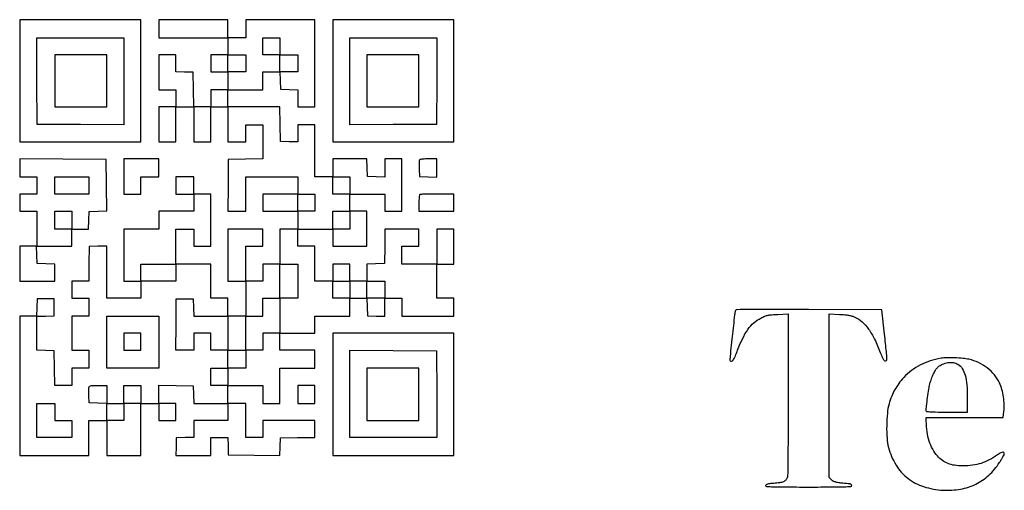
# Model space of a CAD drawing. Extents: x 297 to 6200, y 344 to 2732.
# Tile 1 of 4: x 297 to 1281, y 2262 to 2732. Entities that reach past the tile are written whole.
import ezdxf

# ---------------------------------------------------------------- set-up
doc = ezdxf.new("R2010")
doc.units = 0

msp = doc.modelspace()

# ---------------------------------------------------------------- linework, layer by layer
for points in [[(297, 2671), (297, 2610), (357.5, 2610), (418, 2610), (418, 2671), (418, 2732), (357.5, 2732), (297, 2732)], [(436, 2723), (436, 2714), (470.5, 2714), (505, 2714), (505, 2705.5), (505, 2697), (496.5, 2697), (488, 2697), (488, 2688.5), (488, 2680), (496.5, 2680), (505, 2680), (505, 2671), (505, 2662), (496.5, 2662), (488, 2662), (488, 2653.5), (488, 2645), (479.523614, 2645), (471.047228, 2645), (470.773614, 2662.25), (470.5, 2679.5), (461.75, 2679.788933), (453, 2680.077866), (453, 2688.538933), (453, 2697), (444.5, 2697), (436, 2697), (436, 2679.5), (436, 2662), (444.5, 2662), (453, 2662), (453, 2653.5), (453, 2645), (444.5, 2645), (436, 2645), (436, 2627.5), (436, 2610), (444.5, 2610), (453, 2610), (453, 2627.5), (453, 2645), (462, 2645), (471, 2645), (471, 2627.5), (471, 2610), (479.5, 2610), (488, 2610), (488, 2627.5), (488, 2645), (496.5, 2645), (505, 2645), (505, 2627.5), (505, 2610), (514, 2610), (523, 2610), (523, 2618.5), (523, 2627), (531.5, 2627), (540, 2627), (540, 2610.023614), (540, 2593.047228), (522.75, 2592.773614), (505.5, 2592.5), (505.233118, 2566.75), (504.966235, 2541), (513.983118, 2541), (523, 2541), (523, 2558), (523, 2575), (549, 2575), (575, 2575), (575, 2566.5), (575, 2558), (557.5, 2558), (540, 2558), (540, 2549.5), (540, 2541), (557.5, 2541), (575, 2541), (575, 2532), (575, 2523), (566, 2523), (557, 2523), (557, 2505.5), (557, 2488), (548.5, 2488), (540, 2488), (540, 2479.5), (540, 2471), (531.5, 2471), (523, 2471), (523, 2488.5), (523, 2506), (531.5, 2506), (540, 2506), (540, 2514.5), (540, 2523), (522.5, 2523), (505, 2523), (505, 2497), (505, 2471), (514, 2471), (523, 2471), (523, 2453.5), (523, 2436), (514, 2436), (505, 2436), (505, 2445), (505, 2454), (496.5, 2454), (488, 2454), (488, 2471), (488, 2488), (470.5, 2488), (453, 2488), (453, 2505.5), (453, 2523), (462, 2523), (471, 2523), (471, 2514.5), (471, 2506), (479.5, 2506), (488, 2506), (488, 2532), (488, 2558), (479.5, 2558), (471, 2558), (471, 2566.5), (471, 2575), (462, 2575), (453, 2575), (453, 2566.5), (453, 2558), (462, 2558), (471, 2558), (471, 2549.5), (471, 2541), (453.5, 2541), (436, 2541), (436, 2532), (436, 2523), (418.5, 2523), (401, 2523), (401, 2497), (401, 2471), (409.5, 2471), (418, 2471), (418, 2462.5), (418, 2454), (401, 2454), (384, 2454), (384, 2480.038933), (384, 2506.077866), (375.25, 2505.788933), (366.5, 2505.5), (366.226386, 2488.25), (365.952772, 2471), (357.476386, 2471), (349, 2471), (349, 2462.5), (349, 2454), (357.5, 2454), (366, 2454), (366, 2445), (366, 2436), (357.5, 2436), (349, 2436), (349, 2419), (349, 2402), (357.5, 2402), (366, 2402), (366, 2393), (366, 2384), (357.5, 2384), (349, 2384), (349, 2375.5), (349, 2367), (340.523614, 2367), (332.047228, 2367), (331.773614, 2384.25), (331.5, 2401.5), (322.75, 2401.788933), (314, 2402.077866), (314, 2419), (314, 2435.922134), (322.75, 2436.211067), (331.5, 2436.5), (331.5, 2445), (331.5, 2453.5), (323, 2453.5), (314.5, 2453.5), (314.211067, 2444.75), (313.922134, 2436), (305.461067, 2436), (297, 2436), (297, 2366.5), (297, 2297), (331.5, 2297), (366, 2297), (366, 2314.5), (366, 2332), (375, 2332), (384, 2332), (384, 2314.5), (384, 2297), (401, 2297), (418, 2297), (418, 2323), (418, 2349), (427, 2349), (436, 2349), (436, 2340.5), (436, 2332), (444.5, 2332), (453, 2332), (453, 2340.5), (453, 2349), (444.5, 2349), (436, 2349), (436, 2358.023614), (436, 2367.047228), (453.25, 2366.773614), (470.5, 2366.5), (470.788933, 2357.75), (471.077866, 2349), (488.038933, 2349), (505, 2349), (505, 2340.5), (505, 2332), (488, 2332), (471, 2332), (471, 2323.538933), (471, 2315.077866), (462.25, 2314.788933), (453.5, 2314.5), (453.211067, 2305.75), (452.922134, 2297), (470.461067, 2297), (488, 2297), (488, 2306), (488, 2315), (496.461067, 2315), (504.922134, 2315), (505.211067, 2306.25), (505.5, 2297.5), (531.210822, 2297.233197), (556.921644, 2296.966394), (557.210822, 2305.733197), (557.5, 2314.5), (574.75, 2314.773614), (592, 2315.047228), (592, 2323.523614), (592, 2332), (566, 2332), (540, 2332), (540, 2323.5), (540, 2315), (531.5, 2315), (523, 2315), (523, 2332), (523, 2349), (514, 2349), (505, 2349), (505, 2358), (505, 2367), (522.5, 2367), (540, 2367), (540, 2358), (540, 2349), (548.5, 2349), (557, 2349), (557, 2366.5), (557, 2384), (574.5, 2384), (592, 2384), (592, 2393), (592, 2402), (574.5, 2402), (557, 2402), (557, 2410.5), (557, 2419), (574.5, 2419), (592, 2419), (592, 2427.5), (592, 2436), (609.5, 2436), (627, 2436), (627, 2445), (627, 2454), (635.461067, 2454), (643.922134, 2454), (644.211067, 2445.25), (644.5, 2436.5), (653.25, 2436.211067), (662, 2435.922134), (662, 2444.961067), (662, 2454), (670.5, 2454), (679, 2454), (679, 2445), (679, 2436), (705, 2436), (731, 2436), (731, 2445), (731, 2454), (722.5, 2454), (714, 2454), (714, 2471), (714, 2488), (722.5, 2488), (731, 2488), (731, 2505.5), (731, 2523), (722.5, 2523), (714, 2523), (714, 2505.5), (714, 2488), (696.5, 2488), (679, 2488), (679, 2497), (679, 2506), (687.5, 2506), (696, 2506), (696, 2514.5), (696, 2523), (679.023614, 2523), (662.047228, 2523), (661.773614, 2505.75), (661.5, 2488.5), (652.75, 2488.211067), (644, 2487.922134), (644, 2479.461067), (644, 2471), (635.5, 2471), (627, 2471), (627, 2479.5), (627, 2488), (618.5, 2488), (610, 2488), (610, 2479.5), (610, 2471), (601, 2471), (592, 2471), (592, 2488.5), (592, 2506), (583.5, 2506), (575, 2506), (575, 2514.5), (575, 2523), (592.5, 2523), (610, 2523), (610, 2514.5), (610, 2506), (627, 2506), (644, 2506), (644, 2523.5), (644, 2541), (635.5, 2541), (627, 2541), (627, 2549.5), (627, 2558), (644.5, 2558), (662, 2558), (662, 2549.5), (662, 2541), (670.5, 2541), (679, 2541), (679, 2567), (679, 2593), (670.5, 2593), (662, 2593), (662, 2583.961067), (662, 2574.922134), (653.25, 2575.211067), (644.5, 2575.5), (644.211067, 2584.25), (643.922134, 2593), (626.961067, 2593), (610, 2593), (610, 2584), (610, 2575), (601, 2575), (592, 2575), (592, 2601), (592, 2627), (583.5, 2627), (575, 2627), (575, 2618.461067), (575, 2609.922134), (566.25, 2610.211067), (557.5, 2610.5), (557.226386, 2627.75), (556.952772, 2645), (530.976386, 2645), (505, 2645), (505, 2653.5), (505, 2662), (522.5, 2662), (540, 2662), (540, 2671), (540, 2680), (548.461067, 2680), (556.922134, 2680), (557.211067, 2671.25), (557.5, 2662.5), (566.25, 2662.211067), (575, 2661.922134), (575, 2653.461067), (575, 2645), (583.5, 2645), (592, 2645), (592, 2688.5), (592, 2732), (557.5, 2732), (523, 2732), (523, 2723), (523, 2714), (514, 2714), (505, 2714), (505, 2723), (505, 2732), (470.5, 2732), (436, 2732)], [(610, 2671), (610, 2610), (670.5, 2610), (731, 2610), (731, 2671), (731, 2732), (670.5, 2732), (610, 2732)], [(401, 2670.489377), (401, 2626.978755), (357.75, 2627.239377), (314.5, 2627.5), (314.239377, 2670.75), (313.978755, 2714), (357.489377, 2714), (401, 2714)], [(557, 2705.5), (557, 2697), (566, 2697), (575, 2697), (575, 2688.5), (575, 2680), (566, 2680), (557, 2680), (557, 2688.5), (557, 2697), (548.5, 2697), (540, 2697), (540, 2705.5), (540, 2714), (548.5, 2714), (557, 2714)], [(713.760623, 2670.75), (713.5, 2627.5), (670.25, 2627.239377), (627, 2626.978755), (627, 2670.489377), (627, 2714), (670.510623, 2714), (714.021245, 2714)], [(332, 2671), (332, 2645), (358, 2645), (384, 2645), (384, 2671), (384, 2697), (358, 2697), (332, 2697)], [(523, 2688.5), (523, 2680), (514, 2680), (505, 2680), (505, 2688.5), (505, 2697), (514, 2697), (523, 2697)], [(644, 2671), (644, 2645), (670, 2645), (696, 2645), (696, 2671), (696, 2697), (670, 2697), (644, 2697)], [(297, 2584.010623), (297, 2575), (305.5, 2575), (314, 2575), (314, 2566.5), (314, 2558), (305.5, 2558), (297, 2558), (297, 2549.5), (297, 2541), (305.5, 2541), (314, 2541), (314, 2523.5), (314, 2506), (305.5, 2506), (297, 2506), (297, 2488.5), (297, 2471), (314.5, 2471), (332, 2471), (332, 2479.461067), (332, 2487.922134), (323.25, 2488.211067), (314.5, 2488.5), (314.211067, 2497.25), (313.922134, 2506), (331.461067, 2506), (349, 2506), (349, 2514.5), (349, 2523), (357.461067, 2523), (365.922134, 2523), (366.211067, 2531.75), (366.5, 2540.5), (375.266803, 2540.789178), (384.033606, 2541.078356), (383.766803, 2566.789178), (383.5, 2592.5), (340.25, 2592.760623), (297, 2593.021245)], [(401, 2575.5), (401, 2558), (409.5, 2558), (418, 2558), (418, 2566.5), (418, 2575), (427, 2575), (436, 2575), (436, 2584), (436, 2593), (418.5, 2593), (401, 2593)], [(366, 2566.5), (366, 2558), (349, 2558), (332, 2558), (332, 2566.5), (332, 2575), (349, 2575), (366, 2575)], [(627, 2566.5), (627, 2558), (618.5, 2558), (610, 2558), (610, 2566.5), (610, 2575), (618.5, 2575), (627, 2575)], [(592, 2549.5), (592, 2541), (583.5, 2541), (575, 2541), (575, 2549.5), (575, 2558), (583.5, 2558), (592, 2558)], [(349, 2532), (349, 2523), (340.5, 2523), (332, 2523), (332, 2532), (332, 2541), (340.5, 2541), (349, 2541)], [(627, 2532), (627, 2523), (618.5, 2523), (610, 2523), (610, 2532), (610, 2541), (618.5, 2541), (627, 2541)], [(453, 2479.5), (453, 2471), (435.5, 2471), (418, 2471), (418, 2479.5), (418, 2488), (435.5, 2488), (453, 2488)], [(575, 2471), (575, 2454), (566, 2454), (557, 2454), (557, 2436.5), (557, 2419), (548.5, 2419), (540, 2419), (540, 2410.5), (540, 2402), (531.5, 2402), (523, 2402), (523, 2393), (523, 2384), (514, 2384), (505, 2384), (505, 2375.5), (505, 2367), (496.5, 2367), (488, 2367), (488, 2375.5), (488, 2384), (496.5, 2384), (505, 2384), (505, 2393), (505, 2402), (496.5, 2402), (488, 2402), (488, 2410.5), (488, 2419), (479.5, 2419), (471, 2419), (471, 2410.5), (471, 2402), (461.983118, 2402), (452.966235, 2402), (453.233118, 2427.75), (453.5, 2453.5), (462, 2453.5), (470.5, 2453.5), (470.788933, 2444.75), (471.077866, 2436), (488.038933, 2436), (505, 2436), (505, 2419), (505, 2402), (514, 2402), (523, 2402), (523, 2419), (523, 2436), (531.5, 2436), (540, 2436), (540, 2445), (540, 2454), (548.5, 2454), (557, 2454), (557, 2471), (557, 2488), (566, 2488), (575, 2488)], [(627, 2462.5), (627, 2454), (618.5, 2454), (610, 2454), (610, 2462.5), (610, 2471), (618.5, 2471), (627, 2471)], [(662, 2462.5), (662, 2454), (653, 2454), (644, 2454), (644, 2462.5), (644, 2471), (653, 2471), (662, 2471)], [(436, 2410), (436, 2384), (410, 2384), (384, 2384), (384, 2410), (384, 2436), (410, 2436), (436, 2436)], [(401, 2410.5), (401, 2402), (409.5, 2402), (418, 2402), (418, 2410.5), (418, 2419), (409.5, 2419), (401, 2419)], [(610, 2358), (610, 2297), (670.5, 2297), (731, 2297), (731, 2358), (731, 2419), (670.5, 2419), (610, 2419)], [(713.760623, 2358.25), (714.021245, 2315), (670.510623, 2315), (627, 2315), (627, 2358.510623), (627, 2402.021245), (670.25, 2401.760623), (713.5, 2401.5)], [(644, 2358), (644, 2332), (670, 2332), (696, 2332), (696, 2358), (696, 2384), (670, 2384), (644, 2384)], [(575, 2358), (575, 2349), (583.5, 2349), (592, 2349), (592, 2358), (592, 2367), (583.5, 2367), (575, 2367)], [(332, 2340.5), (332, 2332), (340.5, 2332), (349, 2332), (349, 2323.5), (349, 2315), (331.5, 2315), (314, 2315), (314, 2332), (314, 2349), (323, 2349), (332, 2349)]]:
    msp.add_lwpolyline(points, close=True)
for points in [[(696.421649, 2591.656415, 0.078282), (696.23321, 2590.773024, 0.007235), (696.144753, 2588.531874, 0.009185), (696.126964, 2585.841003, 0.007079), (696.203033, 2582.906415), (696.5, 2575.5), (705.25, 2575.211067), (714, 2574.922134), (714, 2583.961067), (714, 2593), (705.468615, 2593, 0.008207), (701.380218, 2592.932889, 0.02866), (698.753754, 2592.69552, 0.043926), (697.090542, 2592.296903, 0.223977)], [(696.666667, 2557.333333, 0.1713), (696.401615, 2556.779115, 0.007128), (696.195833, 2554.561458, 0.011637), (696.048382, 2551.88315, 0.007932), (696, 2548.833333), (696, 2541), (713.5, 2541), (731, 2541), (731, 2549.5), (731, 2558), (714.166667, 2558, 0.003703), (707.666162, 2557.95186, 0.005817), (702.082292, 2557.804167, 0.001897), (697.277547, 2557.602868, 0.187071)], [(1012.480009, 2441.75654, 0.059899), (1011.455664, 2437.437134, 0.00129), (1009.052583, 2415.80064, 0.000433), (1006.595032, 2392.956681, 0.217571), (1007.042133, 2391.617217, 0.278507), (1008.453156, 2391.21617, 0.165297), (1009.949398, 2392.226585, 0.059691), (1011.679961, 2395.18041, 0.013154), (1013.887018, 2400.636052, -0.020835), (1019.31482, 2413.48204, -0.044087), (1024.77028, 2422.802482, -0.056156), (1030.747651, 2429.483489, -0.067921), (1037.718257, 2434.182062, -0.018424), (1041.79077, 2436.003784, -0.042833), (1044.984841, 2436.985417, -0.034973), (1048.669057, 2437.514515, -0.00893), (1054.692104, 2437.845269), (1065, 2438.226839), (1065, 2357.678519, -0.000943), (1064.937504, 2324.526037, -0.001923), (1064.739272, 2298.501437, -0.000483), (1064.470035, 2276.84064, -0.087706), (1064.047868, 2274.625901, -0.107408), (1062.54985, 2272.326002, -0.098128), (1060.187162, 2270.764995, -0.060998), (1056.469294, 2269.750517, -0.017552), (1050.532036, 2269.098165, 0.008033), (1046.491673, 2268.731918, 0.03728), (1044.188367, 2268.310431, 0.0765), (1042.921439, 2267.762467, 0.257973), (1042.5, 2267, 0.394238), (1043.340694, 2266.09949, 0.008452), (1049.916667, 2265.758721, 0.007792), (1060.975396, 2265.545411, 0.000926), (1085.5, 2265.5, 0.000926), (1110.024604, 2265.545411, 0.007792), (1121.083333, 2265.758721, 0.008452), (1127.659306, 2266.09949, 0.394238), (1128.5, 2267, 0.169554), (1128.267173, 2267.666848, 0.109295), (1127.625097, 2268.18739, 0.069797), (1126.543387, 2268.550842, 0.028417), (1125, 2268.749421, -0.007255), (1117.656423, 2269.379957, -0.031029), (1113.319356, 2270.089667, -0.053569), (1110.461871, 2271.072503, -0.08699), (1108.365825, 2272.543266), (1106, 2274.909091), (1106, 2356.567965), (1106, 2438.226839), (1116.25, 2437.802232, -0.009877), (1121.540366, 2437.478303, -0.023545), (1125.444715, 2436.975845, -0.029824), (1128.670266, 2436.204592, -0.030123), (1131.770111, 2435.057017, -0.081656), (1138.809312, 2430.46788, -0.052202), (1145.305006, 2423.147778, -0.042077), (1151.358311, 2412.989132, -0.023455), (1157.055484, 2399.75, 0.015859), (1159.238864, 2394.456257, 0.075677), (1161.009711, 2391.717487, 0.287269), (1162.41477, 2391.303874, 0.2371), (1163.590243, 2392.374574, 0.112804), (1163.743506, 2393.448548, 0.001364), (1163.137669, 2400.505649, 0.003997), (1162.347267, 2408.682832, 0.002593), (1161.308859, 2418.124574), (1158.5, 2442.5), (1085.721125, 2442.75654, 0.000677), (1048.124365, 2442.838128, 0.003617), (1027.600366, 2442.706389, 0.001331), (1013.490967, 2442.476189, 0.309149)], [(1217.756256, 2393.980837, 0.038214), (1207.03469, 2391.435732, 0.041596), (1197.13895, 2387.337886, 0.042565), (1188.260179, 2381.761109, 0.044028), (1180.562226, 2374.817757, 0.026639), (1175.537811, 2368.799348, 0.033308), (1171.576863, 2362.697506, 0.032953), (1168.429488, 2356.068869, 0.025186), (1165.849933, 2348.464888, 0.045824), (1164.10505, 2339.146572, 0.020116), (1163.435534, 2326.597058, 0.020055), (1163.773437, 2314.099357, 0.048599), (1165.281656, 2305, 0.071477), (1172.796608, 2287.426197, 0.090655), (1184.51778, 2274.265712, 0.088505), (1200.377554, 2265.891377, 0.064831), (1220, 2262.325101, 0.055803), (1237.298014, 2263.384865, 0.07095), (1252.492353, 2268.324868, 0.072487), (1265.454161, 2277.206349, 0.061645), (1276.17566, 2289.878305, 0.007564), (1278.023722, 2292.800278, 0.01052), (1279.58285, 2295.474832, 0.007263), (1280.798515, 2297.741821, 0.119995), (1281, 2298.569288, 0.172123), (1280.522545, 2299.915155, 0.262142), (1279.397494, 2300.359614, 0.099587), (1277.397104, 2299.663172, 0.021274), (1274.295403, 2297.648322, -0.032467), (1265.956134, 2292.492682, -0.04568), (1257.897295, 2289.109057, -0.045554), (1249.34086, 2287.239004, -0.032048), (1239.5, 2286.647341, -0.031336), (1231.179972, 2287.202913, -0.060803), (1224.735739, 2288.853779, -0.067222), (1219.304908, 2291.866525, -0.047437), (1214.123295, 2296.555474, -0.060315), (1209.407792, 2303.160913, -0.047549), (1205.947185, 2311.245029, -0.042936), (1203.805333, 2320.662679, -0.032404), (1203.030876, 2331.25), (1203, 2335), (1241.428044, 2335), (1279.856087, 2335), (1280.583354, 2340.75, 0.040331), (1280.897879, 2347.704582, 0.029125), (1280.171577, 2355.436748, 0.029237), (1278.559633, 2362.986595, 0.042245), (1276.199956, 2369.386398, 0.06362), (1271.106989, 2377.424638, 0.055395), (1263.936846, 2384.353641, 0.054175), (1255.248312, 2389.67316, 0.055223), (1245.674963, 2392.96079, 0.031583), (1239.619027, 2393.921429, 0.014414), (1231.623311, 2394.444661, 0.014364), (1223.662396, 2394.506711, 0.033949)], [(1234.709663, 2388.035491, -0.119006), (1238.98931, 2383.764023, -0.070958), (1241.857815, 2377.123872, -0.048227), (1243.501782, 2367.530831, -0.018338), (1244, 2353.950779), (1244, 2340), (1223.5, 2340, -0.002055), (1211.891611, 2340.047718, -0.016684), (1206.579189, 2340.268773, -0.033415), (1203.696413, 2340.680187, -0.354366), (1203, 2341.539414, -0.028261), (1203.265763, 2346.237653, -0.005333), (1204.326302, 2354.768777, -0.005636), (1205.579323, 2363.312743, -0.023248), (1206.634355, 2368.428602, -0.02499), (1208.20723, 2373.516275, -0.024244), (1210.293568, 2378.474663, -0.025172), (1212.566288, 2382.663744, -0.072281), (1214.671668, 2385.205667, -0.081382), (1219.171339, 2388.104697, -0.067512), (1224.660615, 2389.65417, -0.069854), (1230.166015, 2389.658646, -0.102576)], [(384, 2358), (384, 2349), (392.5, 2349), (401, 2349), (401, 2358), (401, 2367), (409.5, 2367), (418, 2367), (418, 2358), (418, 2349), (409.5, 2349), (401, 2349), (401, 2340.5), (401, 2332), (392.5, 2332), (384, 2332), (384, 2340.461067), (384, 2348.922134), (375.25, 2349.211067), (366.5, 2349.5), (366.203033, 2356.906415, -0.007079), (366.126964, 2359.841003, -0.009185), (366.144753, 2362.531874, -0.007235), (366.23321, 2364.773024, -0.078282), (366.421649, 2365.656415, -0.223977), (367.090542, 2366.296903, -0.043926), (368.753754, 2366.69552, -0.02866), (371.380218, 2366.932889, -0.008207), (375.468615, 2367), (384, 2367)]]:
    msp.add_lwpolyline(points, format="xyb", close=True)

doc.saveas('drawing.dxf')
